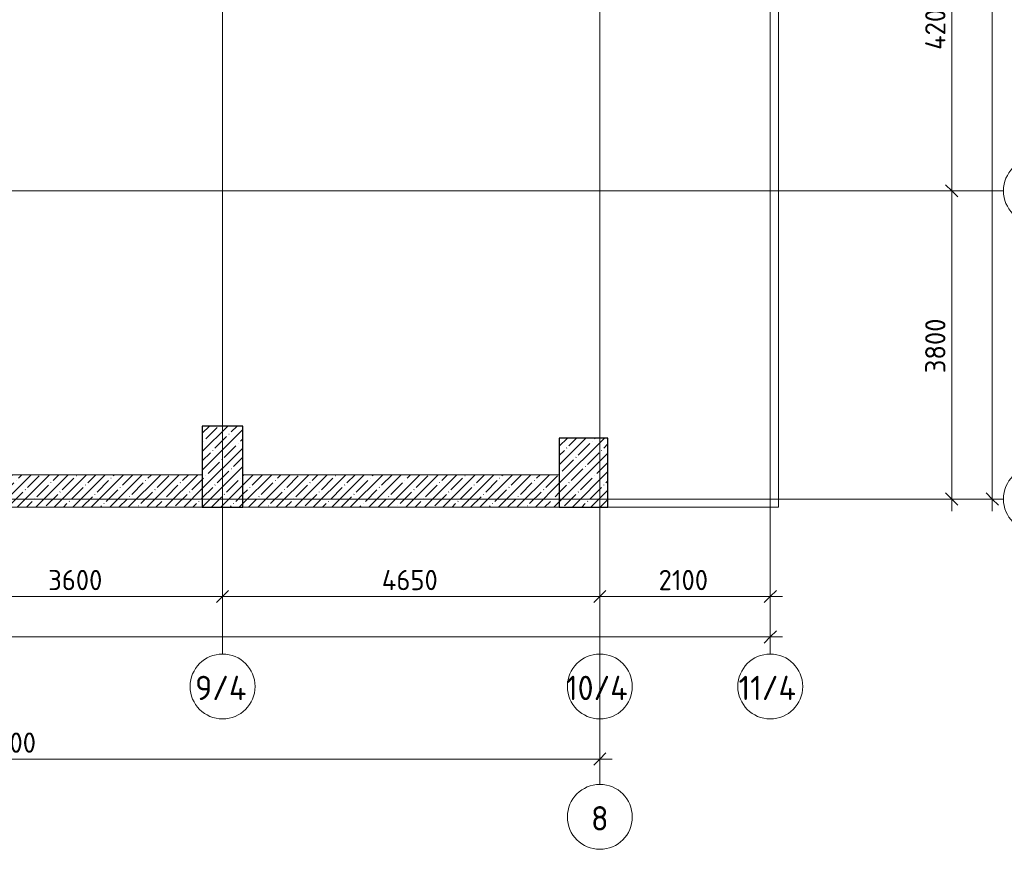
# Model space of a CAD drawing. Header units: millimetres. Extents: x 93132 to 156147, y -10965 to 65044.
# Tile 7 of 58: x 122420 to 134554, y -4319 to 5911. Entities that reach past the tile are written whole.
import ezdxf

# ---------------------------------------------------------------- set-up
doc = ezdxf.new("R2010")
doc.units = ezdxf.units.MM
doc.linetypes.add('4_ Штрихпунктир_ 10 х 2 мм', pattern=[14, 10, -2, 0, -2])
for name, color, linetype, lineweight in [('A-ANNO-DIMS', 7, 'Continuous', 5), ('A-ANNO-DIMS-100', 7, 'Continuous', 5), ('A-FLOR', 7, 'Continuous', 13), ('A-WALL', 7, 'Continuous', 13), ('A-WALL-PATT', 7, 'Continuous', 13), ('S-COLS', 7, 'Continuous', 25), ('S-GRID', 7, 'Continuous', 5), ('S-GRID-IDEN', 7, 'Continuous', 5)]:
    doc.layers.add(name, color=color, linetype=linetype, lineweight=lineweight)
doc.styles.add('GOST Common_1', font='GOST_Common.ttf', dxfattribs={"height": 300})
doc.styles.add('GOST Common_3', font='GOST_Common.ttf', dxfattribs={"height": 250})
doc.dimstyles.new('2_5_мм', dxfattribs={"dimscale": 304.8, "dimtxt": 251.428749, "dimasz": 0.492126, "dimexe": 0.492126, "dimexo": 0.492126, "dimgap": 0, "dimtad": 1, "dimdec": 5, "dimrnd": 1e-05, "dimdsep": 46, "dimtxsty": 'GOST Common_3', "dimblk1": 'OBLIQUE', "dimblk2": 'OBLIQUE', "dimsah": 1, "dimcen": 0.09, "dimdle": 0.492126, "dimadec": 5, "dimazin": 2, "dimtfac": 1, "dimtdec": 4, "dimtix": 1, "dimtmove": 0, "dimatfit": 3, "dimfxl": 1, "dimtvp": 1, "dimtolj": 1, "dimtzin": 0, "dimarcsym": 2})
doc.dimstyles.new('2_5_мм_1', dxfattribs={"dimscale": 304.8, "dimtxt": 251.428749, "dimasz": 0.492126, "dimexe": 0.492126, "dimexo": 0.492126, "dimgap": 0, "dimtad": 1, "dimdec": 5, "dimrnd": 1e-05, "dimdsep": 46, "dimtxsty": 'GOST Common_3', "dimblk1": 'OBLIQUE', "dimblk2": 'OBLIQUE', "dimsah": 1, "dimcen": 0.09, "dimdle": 0.492126, "dimadec": 5, "dimazin": 2, "dimtfac": 1, "dimtdec": 4, "dimtix": 1, "dimtmove": 1, "dimatfit": 3, "dimfxl": 1, "dimtvp": 1, "dimtolj": 1, "dimtzin": 0, "dimarcsym": 2})
pattern_1 = [(45, (0, 0), (-114.04925, 114.04925), []), (45, (114.05, 0), (-114.04925, 114.04925), [201.612, -40.322, 3.353, -36.97])]

# ---------------------------------------------------------------- blocks, each defined once
blk = doc.blocks.new('Ось сетки - 8_0 мм-31302--01_Подвал_МП_часть Г')
at = {"layer": 'S-GRID-IDEN'}
blk.add_circle((0, 0), 4, dxfattribs=at)
blk = doc.blocks.new('DIMBLOCK77--01_Подвал_МП_часть Г')
at = {"layer": 'A-ANNO-DIMS-100', "transparency": 16777216}
for p, q in [((121320, -1245), (121320, -1051)), ((124920, -1245), (124920, -1051)), ((121320, -1201), (124920, -1201)), ((121320, -1201), (121320, -1245)), ((124920, -1201), (124920, -1245))]:
    blk.add_line(p, q, dxfattribs=at)
at = {"layer": 'A-ANNO-DIMS-100', "lineweight": 25, "transparency": 16777216}
for p, q in [((121320, -1201), (121245, -1276)), ((121320, -1201), (121395, -1126)), ((124920, -1201), (124845, -1276)), ((124920, -1201), (124995, -1126))]:
    blk.add_line(p, q, dxfattribs=at)
at = {"layer": 'A-ANNO-DIMS-100', "color": 0, "transparency": 16777216, "insert": (122771, -874), "char_height": 250, "width": 838.66, "attachment_point": 1, "line_spacing_factor": 1.022761, "style": 'GOST Common_3'}
blk.add_mtext('3600', dxfattribs=at)
blk = doc.blocks.new('_Oblique')
at = {"color": 0, "linetype": 'ByBlock', "lineweight": -2}
blk.add_line((-0.5, -0.5), (0.5, 0.5), dxfattribs=at)
blk = doc.blocks.new('DIMBLOCK78--01_Подвал_МП_часть Г')
at = {"layer": 'A-ANNO-DIMS-100', "transparency": 16777216}
for p, q in [((124920, -1245), (124920, -1051)), ((129570, -1245), (129570, -1051)), ((124920, -1201), (129570, -1201)), ((124920, -1201), (124920, -1245)), ((129570, -1201), (129570, -1245))]:
    blk.add_line(p, q, dxfattribs=at)
at = {"layer": 'A-ANNO-DIMS-100', "lineweight": 25, "transparency": 16777216}
for p, q in [((124920, -1201), (124845, -1276)), ((124920, -1201), (124995, -1126)), ((129570, -1201), (129495, -1276)), ((129570, -1201), (129645, -1126))]:
    blk.add_line(p, q, dxfattribs=at)
at = {"layer": 'A-ANNO-DIMS-100', "color": 0, "transparency": 16777216, "insert": (126883, -874), "char_height": 250, "width": 869.35, "attachment_point": 1, "line_spacing_factor": 1.022761, "style": 'GOST Common_3'}
blk.add_mtext('4650', dxfattribs=at)
blk = doc.blocks.new('DIMBLOCK79--01_Подвал_МП_часть Г')
at = {"layer": 'A-ANNO-DIMS-100', "transparency": 16777216}
for p, q in [((129570, -1245), (129570, -1051)), ((131670, -1245), (131670, -1051)), ((129570, -1201), (131820, -1201)), ((129570, -1201), (129570, -1245)), ((131670, -1201), (131670, -1245))]:
    blk.add_line(p, q, dxfattribs=at)
at = {"layer": 'A-ANNO-DIMS-100', "lineweight": 25, "transparency": 16777216}
for p, q in [((129570, -1201), (129495, -1276)), ((129570, -1201), (129645, -1126)), ((131670, -1201), (131595, -1276)), ((131670, -1201), (131745, -1126))]:
    blk.add_line(p, q, dxfattribs=at)
at = {"layer": 'A-ANNO-DIMS-100', "color": 0, "transparency": 16777216, "insert": (130294, -874), "char_height": 250, "width": 782.41, "attachment_point": 1, "line_spacing_factor": 1.022761, "style": 'GOST Common_3'}
blk.add_mtext('2100', dxfattribs=at)
blk = doc.blocks.new('DIMBLOCK80--01_Подвал_МП_часть Г')
at = {"layer": 'A-ANNO-DIMS-100', "transparency": 16777216}
for p, q in [((105970, -1745), (105970, -1551)), ((131670, -1745), (131670, -1551)), ((105820, -1701), (131820, -1701)), ((105970, -1701), (105970, -1745)), ((131670, -1701), (131670, -1745))]:
    blk.add_line(p, q, dxfattribs=at)
at = {"layer": 'A-ANNO-DIMS-100', "lineweight": 25, "transparency": 16777216}
for p, q in [((105970, -1701), (106045, -1626)), ((131670, -1701), (131745, -1626)), ((105970, -1701), (105895, -1776)), ((131670, -1701), (131595, -1776))]:
    blk.add_line(p, q, dxfattribs=at)
at = {"layer": 'A-ANNO-DIMS-100', "color": 0, "transparency": 16777216, "insert": (118383, -1374), "char_height": 250, "width": 1048.33, "attachment_point": 1, "line_spacing_factor": 1.022761, "style": 'GOST Common_3'}
blk.add_mtext('25700', dxfattribs=at)
blk = doc.blocks.new('DIMBLOCK81--01_Подвал_МП_часть Г')
at = {"layer": 'A-ANNO-DIMS-100', "transparency": 16777216}
for p, q in [((133950, 3800), (133756, 3800)), ((133906, -150), (133906, 3800)), ((133906, 3800), (133950, 3800)), ((133950, 0), (133756, 0)), ((133906, 0), (133950, 0))]:
    blk.add_line(p, q, dxfattribs=at)
at = {"layer": 'A-ANNO-DIMS-100', "lineweight": 25, "transparency": 16777216}
for p, q in [((133906, 3800), (133831, 3875)), ((133906, 3800), (133981, 3725)), ((133906, 0), (133831, 75)), ((133906, 0), (133981, -75))]:
    blk.add_line(p, q, dxfattribs=at)
at = {"layer": 'A-ANNO-DIMS-100', "color": 0, "transparency": 16777216, "insert": (133579, 1551), "char_height": 250, "width": 838.66, "attachment_point": 1, "rotation": 90, "line_spacing_factor": 1.022761, "style": 'GOST Common_3'}
blk.add_mtext('3800', dxfattribs=at)
blk = doc.blocks.new('DIMBLOCK82--01_Подвал_МП_часть Г')
at = {"layer": 'A-ANNO-DIMS-100', "lineweight": 25, "transparency": 16777216}
for p, q in [((133906, 8000), (133831, 8075)), ((133906, 8000), (133981, 7925)), ((133906, 3800), (133831, 3875)), ((133906, 3800), (133981, 3725))]:
    blk.add_line(p, q, dxfattribs=at)
at = {"layer": 'A-ANNO-DIMS-100', "transparency": 16777216}
for p, q in [((133950, 8000), (133756, 8000)), ((133906, 3800), (133906, 8000)), ((133906, 8000), (133950, 8000)), ((133950, 3800), (133756, 3800)), ((133906, 3800), (133950, 3800))]:
    blk.add_line(p, q, dxfattribs=at)
at = {"layer": 'A-ANNO-DIMS-100', "color": 0, "transparency": 16777216, "insert": (133579, 5538), "char_height": 250, "width": 869.35, "attachment_point": 1, "rotation": 90, "line_spacing_factor": 1.022761, "style": 'GOST Common_3'}
blk.add_mtext('4200', dxfattribs=at)
blk = doc.blocks.new('DIMBLOCK95--01_Подвал_МП_часть Г')
at = {"layer": 'A-ANNO-DIMS-100', "transparency": 16777216}
for p, q in [((134406, -150), (134406, 33550)), ((134450, 33400), (134256, 33400)), ((134406, 33400), (134450, 33400)), ((134406, 16084), (134406, 16700)), ((134406, 15084), (134406, 16084)), ((134450, 0), (134256, 0)), ((134406, 0), (134450, 0))]:
    blk.add_line(p, q, dxfattribs=at)
at = {"layer": 'A-ANNO-DIMS-100', "lineweight": 25, "transparency": 16777216}
for p, q in [((134406, 33400), (134331, 33475)), ((134406, 33400), (134481, 33325)), ((134406, 0), (134331, 75)), ((134406, 0), (134481, -75))]:
    blk.add_line(p, q, dxfattribs=at)
at = {"layer": 'A-ANNO-DIMS-100', "color": 0, "transparency": 16777216, "insert": (134079, 15084), "char_height": 250, "width": 1079.01, "attachment_point": 1, "rotation": 90, "line_spacing_factor": 1.022761, "style": 'GOST Common_3'}
blk.add_mtext('33400', dxfattribs=at)
blk = doc.blocks.new('DIMBLOCK197--01_Подвал_МП_часть Г')
at = {"layer": 'A-ANNO-DIMS-100', "transparency": 16777216}
for p, q in [((108270, -3250), (108270, -3056)), ((129570, -3250), (129570, -3056)), ((108120, -3206), (129720, -3206)), ((108270, -3206), (108270, -3250)), ((121744, -3206), (118920, -3206)), ((122671, -3206), (121744, -3206)), ((129570, -3206), (129570, -3250))]:
    blk.add_line(p, q, dxfattribs=at)
at = {"layer": 'A-ANNO-DIMS-100', "lineweight": 25, "transparency": 16777216}
for p, q in [((108270, -3206), (108345, -3131)), ((129570, -3206), (129645, -3131)), ((108270, -3206), (108195, -3281)), ((129570, -3206), (129495, -3281))]:
    blk.add_line(p, q, dxfattribs=at)
at = {"layer": 'A-ANNO-DIMS-100', "color": 0, "transparency": 16777216, "insert": (121844, -2879), "char_height": 250, "width": 992.08, "attachment_point": 1, "line_spacing_factor": 1.022761, "style": 'GOST Common_3'}
blk.add_mtext('21300', dxfattribs=at)

msp = doc.modelspace()

# ---------------------------------------------------------------- hatches: boundary and pattern name
at = {"layer": 'A-WALL-PATT', "lineweight": 5}
h = msp.add_hatch(dxfattribs=at)
h.set_pattern_fill('FP_1', color=256, style=0, pattern_type=2)
h.set_pattern_definition(pattern_1)
h.paths.add_polyline_path([(124670, -100), (124670, 300), (121669.977025, 300), (121669.977025, -100), (121671.485337, -100)])
h = msp.add_hatch(dxfattribs=at)
h.set_pattern_fill('FP_1', color=256, style=0, pattern_type=2)
h.set_pattern_definition(pattern_1)
h.paths.add_polyline_path([(129070, -100), (129070, 300), (125170, 300), (125170, -100), (127963.075878, -100)])
at = {"layer": 'S-COLS', "lineweight": 5}
h = msp.add_hatch(dxfattribs=at)
h.set_pattern_fill('FP_1', color=256, style=0, pattern_type=2)
h.set_pattern_definition(pattern_1)
h.paths.add_polyline_path([(125170, -100), (125170, 900), (124670, 900), (124670, -100)])
h = msp.add_hatch(dxfattribs=at)
h.set_pattern_fill('FP_1', color=256, style=0, pattern_type=2)
h.set_pattern_definition(pattern_1)
h.paths.add_polyline_path([(129670, -100), (129670, 750), (129070, 750), (129070, -100)])

# ---------------------------------------------------------------- linework, layer by layer
at = {"layer": 'A-FLOR'}
for p, q in [((131770, -100), (131770, 7850)), ((129670, -100), (131770, -100))]:
    msp.add_line(p, q, dxfattribs=at)
at = {"layer": 'A-WALL'}
for p, q in [((124670, 300), (121669.977025, 300)), ((124670, -100), (124670, 300)), ((129070, 300), (125170, 300)), ((125170, 300), (125170, -100)), ((129070, -100), (129070, 300)), ((121669.977025, -100), (124670, -100)), ((125170, -100), (129070, -100))]:
    msp.add_line(p, q, dxfattribs=at)
at = {"layer": 'S-COLS'}
for p, q in [((125170, 900), (124670, 900)), ((124670, 900), (124670, -100)), ((125170, -100), (125170, 900)), ((129670, 750), (129070, 750)), ((129070, 750), (129070, -100)), ((129670, -100), (129670, 750)), ((124670, -100), (125170, -100)), ((129070, -100), (129670, -100))]:
    msp.add_line(p, q, dxfattribs=at)
at = {"layer": 'S-GRID', "linetype": '4_ Штрихпунктир_ 10 х 2 мм'}
for p, q in [((129570, -3519.290123), (129570, 64244.341835)), ((124920, -1911.296705), (124920, 63183.748364)), ((129570, -1911.296705), (129570, 63183.748364)), ((131670, -1911.296705), (131670, 63183.748364)), ((129570, -1437.892911), (129570, 61913.748364)), ((134543.645795, 3800), (104705.052177, 3800)), ((134543.645795, 0), (104974.772979, 0)), ((134543.645795, 0), (104705.052177, 0))]:
    msp.add_line(p, q, dxfattribs=at)

# ---------------------------------------------------------------- block references
at = {"layer": 'S-GRID-IDEN', "xscale": 99.99999999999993, "yscale": 99.99999999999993, "zscale": 99.99999999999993, "rotation": 89.99999999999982}
for p in [(134943.645795, 3800), (134943.645795, 0)]:
    msp.add_blockref('Ось сетки - 8_0 мм-31302--01_Подвал_МП_часть Г', p, dxfattribs=at)
at = {"layer": 'S-GRID-IDEN', "xscale": 99.99999999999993, "yscale": 99.99999999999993, "zscale": 99.99999999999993}
for p in [(124920, -2311.296705), (129570, -2311.296705), (131670, -2311.296705), (129570, -3919.290123)]:
    msp.add_blockref('Ось сетки - 8_0 мм-31302--01_Подвал_МП_часть Г', p, dxfattribs=at)

# ---------------------------------------------------------------- texts
at = {"layer": 'S-GRID-IDEN', "char_height": 300, "attachment_point": 1, "style": 'GOST Common_1'}
for s, insert, width in [('9/4', (124582.37793, -2179.209556), 809.704375), ('10/4', (129152.87793, -2179.209556), 1002.109375), ('11/4', (131279.37793, -2179.209556), 937.974375), ('\\fGOST Common|b0|i0|c204|p34|;8', (129460.87793, -3787.202974), 256.54)]:
    msp.add_mtext(s, dxfattribs=dict(at, insert=insert, width=width))

# ---------------------------------------------------------------- dimensions: what is measured, and where the dimension line sits
at = {"layer": 'A-ANNO-DIMS'}
dim = msp.add_linear_dim(base=(134405.7098149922, 33400.000000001), p1=(134299.6437978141, -0.0000000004), p2=(134299.6437978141, 33400.000000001), angle=90, dimstyle='2_5_мм_1', override={"dimpost": '<>', "dimfxl": 33400}, dxfattribs=at)
dim.commit()
dim.dimension.update_dxf_attribs({"geometry": 'DIMBLOCK95--01_Подвал_МП_часть Г', "text_midpoint": (134245.6694056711, 15623.8856609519), "dimtype": 160, "text_rotation": 90})
for base, p1, p2, override, picture, middle in [((133905.709815, 8000), (133799.643798, 3800), (133799.643798, 8000), {"dimpost": '<>', "dimfxl": 4200}, 'DIMBLOCK82--01_Подвал_МП_часть Г', (133780.709815, 5900)), ((133905.709815, 3800), (133799.643798, 0), (133799.643798, 3800), {"dimpost": '<>', "dimfxl": 3800}, 'DIMBLOCK81--01_Подвал_МП_часть Г', (133780.709815, 1900))]:
    dim = msp.add_linear_dim(base=base, p1=p1, p2=p2, angle=90, dimstyle='2_5_мм', override=override, dxfattribs=at)
    dim.commit()
    dim.dimension.update_dxf_attribs({"geometry": picture, "text_midpoint": middle})
for base, p1, p2, override, picture, middle in [((124920, -1200.591432), (121320, -1094.525415), (124920, -1094.525415), {"dimpost": '<>', "dimfxl": 3600}, 'DIMBLOCK77--01_Подвал_МП_часть Г', (123120, -1075.591432)), ((129570, -1200.591432), (124920, -1094.525415), (129570, -1094.525415), {"dimpost": '<>', "dimfxl": 4650}, 'DIMBLOCK78--01_Подвал_МП_часть Г', (127245, -1075.591432)), ((131670, -1200.591432), (129570, -1094.525415), (131670, -1094.525415), {"dimpost": '<>', "dimfxl": 2100}, 'DIMBLOCK79--01_Подвал_МП_часть Г', (130620, -1075.591432)), ((131670.0000000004, -1700.591431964), (105970.0000000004, -1594.525414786), (131670.0000000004, -1594.525414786), {"dimpost": '<>', "dimfxl": 25700}, 'DIMBLOCK80--01_Подвал_МП_часть Г', (118820.0000000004, -1575.591431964))]:
    dim = msp.add_linear_dim(base=base, p1=p1, p2=p2, dimstyle='2_5_мм', override=override, dxfattribs=at)
    dim.commit()
    dim.dimension.update_dxf_attribs({"geometry": picture, "text_midpoint": middle})
dim = msp.add_linear_dim(base=(129570.0000000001, -3205.7971359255), p1=(108270, -3099.7311187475), p2=(129570.0000000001, -3099.7311187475), dimstyle='2_5_мм_1', override={"dimpost": '<>', "dimfxl": 21300}, dxfattribs=at)
dim.commit()
dim.dimension.update_dxf_attribs({"geometry": 'DIMBLOCK197--01_Подвал_МП_часть Г', "text_midpoint": (122340.4726288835, -3045.7567266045), "dimtype": 160})

doc.saveas('drawing.dxf')
